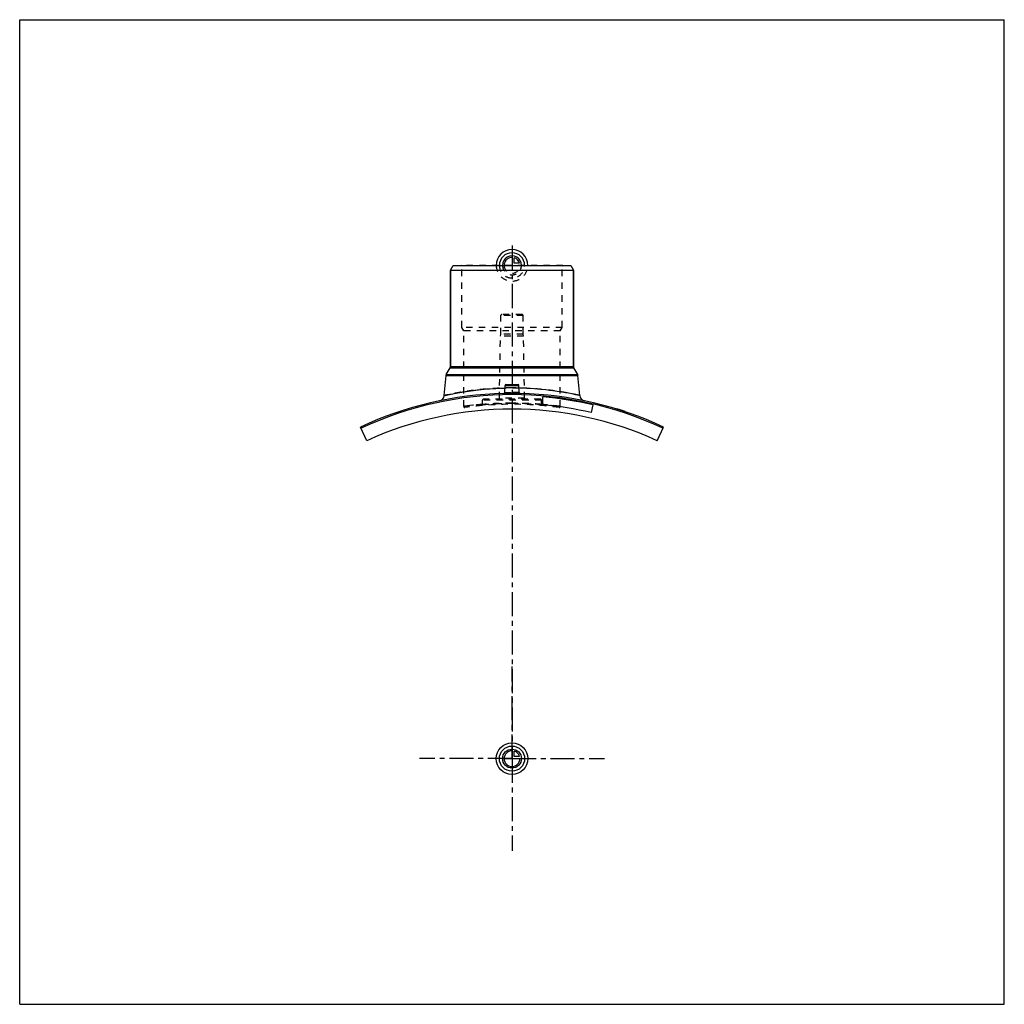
# Model space of a CAD drawing. Header units: millimetres. Extents: x 0 to 1000, y 0 to 1000.
import ezdxf

# ---------------------------------------------------------------- set-up
doc = ezdxf.new("R2010")
doc.units = ezdxf.units.MM
doc.header["$LTSCALE"] = 65.185185
doc.linetypes.add('CENTER', pattern=[0.6, 0.375, -0.075, 0.075, -0.075])
doc.linetypes.add('HIDDEN', pattern=[0.2, 0.1, -0.1])
doc.layers.get('0').update_dxf_attribs({"linetype": 'CONTINUOUS'})
for name, color, linetype in [('ACHSEN_S', 7, 'CONTINUOUS'), ('FASEN', 7, 'CONTINUOUS'), ('KOERPER', 7, 'CONTINUOUS'), ('KONST.EL_MIT_GEO', 7, 'CONTINUOUS'), ('KURVEN', 7, 'CONTINUOUS')]:
    doc.layers.add(name, color=color, linetype=linetype)

msp = doc.modelspace()

# ---------------------------------------------------------------- linework, layer by layer
at = {"color": 7, "linetype": 'Continuous'}
for p, q in [((0, 0), (0, 1000)), ((0, 1000), (1000, 1000)), ((1000, 0), (1000, 1000)), ((0, 0), (1000, 0))]:
    msp.add_line(p, q, dxfattribs=at)
at = {"layer": 'ACHSEN_S', "color": 2, "linetype": 'CENTER'}
msp.add_line((500, 770.7), (500, 229.3), dxfattribs=at)
at = {"layer": 'FASEN', "color": 7, "linetype": 'Continuous'}
for p, q in [((437.5, 745.5), (440.4, 750.5)), ((440.4, 750.5), (559.6, 750.5)), ((559.6, 750.5), (562.5, 745.5)), ((437.5, 745.5), (562.5, 745.5)), ((352.6, 572.4), (346.3, 586.2)), ((647.4, 572.4), (653.7, 586.2))]:
    msp.add_line(p, q, dxfattribs=at)
msp.add_arc((500, 258.5), 360.7, 64.8662, 115.1338, dxfattribs=at)
at = {"layer": 'KOERPER', "color": 7, "linetype": 'Continuous'}
for p, q in [((437.5, 647.7), (437.5, 745.5)), ((562.5, 647.7), (562.5, 745.5)), ((582.1, 608.7), (580.3, 600.9))]:
    msp.add_line(p, q, dxfattribs=at)
at = {"layer": 'KOERPER', "color": 8, "linetype": 'HIDDEN'}
for p, q in [((488.6, 680.5), (488.6, 699.5)), ((511.4, 680.5), (511.4, 699.5)), ((488.3, 678.5), (488.6, 680.5)), ((511.4, 680.5), (488.6, 680.5)), ((511.7, 678.5), (511.4, 680.5)), ((487.2, 615.5), (488.3, 678.5)), ((511.7, 678.5), (488.3, 678.5)), ((512.8, 615.5), (511.7, 678.5)), ((470, 609.1), (470, 613.5)), ((530, 609.1), (530, 613.5))]:
    msp.add_line(p, q, dxfattribs=at)
at = {"layer": 'KOERPER', "color": 2, "linetype": 'CENTER'}
for q in [(500, 343.2), (406.2, 249.5), (593.8, 249.5), (500, 155.8)]:
    msp.add_line((500, 249.5), q, dxfattribs=at)
at = {"layer": 'KOERPER', "color": 7, "linetype": 'Continuous'}
msp.add_arc((500, 249.5), 355, 65.46, 114.54, dxfattribs=at)
at = {"layer": 'KONST.EL_MIT_GEO', "color": 8, "linetype": 'HIDDEN'}
for p, q in [((448.9, 750), (448.4, 750.5)), ((551.6, 750.5), (448.4, 750.5)), ((448.9, 687.5), (448.9, 750)), ((551.1, 750), (448.9, 750)), ((551.1, 750), (551.6, 750.5)), ((551.1, 687.5), (551.1, 750)), ((510.3, 700.5), (489.6, 700.5)), ((511.4, 699.5), (488.6, 699.5)), ((451, 683.9), (448.9, 687.5)), ((551.1, 687.5), (448.9, 687.5)), ((451, 607.2), (451, 683.9)), ((549, 683.9), (451, 683.9)), ((549, 683.9), (551.1, 687.5)), ((549, 607.2), (549, 683.9)), ((530, 613.5), (470, 613.5)), ((529, 614.5), (471, 614.5)), ((512.8, 615.5), (487.2, 615.5)), ((470, 609.2), (470, 609.2)), ((530, 609.2), (530, 609.2)), ((606.9, 604.3), (607, 604.6)), ((607, 604.6), (607, 604.3)), ((607.1, 604.3), (607.1, 604.6)), ((607.4, 604.2), (607.5, 604.5)), ((607.7, 604.1), (607.8, 604.4)), ((607.9, 604), (608, 604.3)), ((608, 604), (608.1, 604.3)), ((608.2, 604), (608.3, 604.2)), ((608.4, 603.9), (608.5, 604.2)), ((608.4, 603.9), (608.5, 604.2)), ((608.6, 603.8), (608.7, 604.1)), ((608.7, 603.8), (608.8, 604.1)), ((609.6, 603.5), (609.7, 603.8)), ((609.7, 603.5), (609.8, 603.8)), ((609.8, 603.5), (609.9, 603.7)), ((610.1, 603.3), (610.2, 603.6)), ((610.6, 603.2), (610.7, 603.5)), ((610.8, 603.1), (610.9, 603.4)), ((610.8, 603.1), (610.9, 603.4)), ((611.4, 602.9), (611.5, 603.2)), ((611.6, 602.9), (611.7, 603.2)), ((611.6, 602.9), (611.7, 603.1)), ((613, 602.4), (613.1, 602.7)), ((613.5, 602.3), (613.6, 602.5)), ((613.5, 602.2), (613.6, 602.5)), ((613.5, 602.2), (613.6, 602.5)), ((613.8, 602.2), (613.9, 602.4)), ((613.9, 602.1), (614, 602.4)), ((614.3, 602), (614.4, 602.3)), ((614.3, 602), (614.4, 602.3)), ((614.3, 602), (614.4, 602.3)), ((614.4, 601.9), (614.5, 602.2))]:
    msp.add_line(p, q, dxfattribs=at)
at = {"layer": 'KONST.EL_MIT_GEO', "color": 7, "linetype": 'Continuous'}
for p, q in [((437.5, 745.5), (437.5, 647.7)), ((562.5, 745.5), (562.5, 647.7)), ((433.3, 639.7), (437.2, 646.4)), ((437.2, 646.4), (562.8, 646.4)), ((437.5, 647.7), (562.5, 647.7)), ((566.7, 639.7), (562.8, 646.4)), ((431.2, 618.3), (433, 638.7)), ((433, 638.7), (567, 638.7)), ((433.3, 639.7), (566.7, 639.7)), ((568.8, 618.3), (567, 638.7)), ((492.6, 621.3), (493, 628.6)), ((493, 628.6), (507, 628.6)), ((493.9, 629.5), (506.1, 629.5)), ((507.4, 621.3), (507, 628.6)), ((531.3, 608.8), (531.3, 616.8)), ((568.7, 618.3), (568.8, 618.3)), ((606.6, 604.8), (606.5, 604.5)), ((606.7, 604.4), (606.8, 604.7)), ((614, 602.1), (614.1, 602.4)), ((614.9, 601.8), (615, 602.1))]:
    msp.add_line(p, q, dxfattribs=at)
for points in [[(492.6, 621.3), (492.6, 621.3), (492.6, 621.2), (492.5, 621.2), (492.5, 621.1), (492.5, 621), (492.5, 621), (492.5, 620.9), (492.4, 620.9), (492.4, 620.8), (492.3, 620.7), (492.3, 620.7), (492.2, 620.7), (492.2, 620.6), (492.1, 620.6), (492.1, 620.5), (492, 620.5), (491.9, 620.5), (491.9, 620.4), (491.8, 620.4), (491.7, 620.4), (491.7, 620.4)], [(508.3, 620.4), (508.3, 620.4), (508.2, 620.4), (508.1, 620.4), (508.1, 620.5), (508, 620.5), (507.9, 620.5), (507.9, 620.6), (507.8, 620.6), (507.8, 620.7), (507.7, 620.7), (507.7, 620.7), (507.6, 620.8), (507.6, 620.9), (507.5, 620.9), (507.5, 621), (507.5, 621), (507.5, 621.1), (507.5, 621.2), (507.4, 621.2), (507.4, 621.3), (507.4, 621.3)]]:
    msp.add_lwpolyline(points, dxfattribs=at)
at = {"layer": 'KONST.EL_MIT_GEO', "color": 8, "linetype": 'HIDDEN'}
for points in [[(470, 609.1), (470, 609.1), (470, 609), (470, 608.9), (470, 608.8), (470, 608.8), (469.9, 608.7), (469.9, 608.7), (469.9, 608.6), (469.8, 608.5), (469.8, 608.5), (469.7, 608.4), (469.7, 608.4), (469.7, 608.3), (469.6, 608.3), (469.5, 608.2), (469.5, 608.2), (469.4, 608.2), (469.4, 608.1), (469.3, 608.1), (469.2, 608.1), (469.2, 608.1), (469.1, 608.1)], [(530.9, 608.1), (530.8, 608.1), (530.8, 608.1), (530.7, 608.1), (530.6, 608.1), (530.6, 608.2), (530.5, 608.2), (530.5, 608.2), (530.4, 608.3), (530.3, 608.3), (530.3, 608.4), (530.3, 608.4), (530.2, 608.5), (530.2, 608.5), (530.1, 608.6), (530.1, 608.7), (530.1, 608.7), (530, 608.8), (530, 608.8), (530, 608.9), (530, 609), (530, 609.1), (530, 609.1)]]:
    msp.add_lwpolyline(points, dxfattribs=at)
for centre, radius, start, end in [((489.6, 699.5), 1, 90, 180), ((510.3, 699.5), 1, 0, 90), ((500, 258.5), 362, 88.67, 91.33), ((491.6, 621.4), 0.995, 271.3325, 274.4405), ((491.6, 621.4), 0.994, 354.8957, 356.9859), ((500, 314.9), 311.1, 90, 91.3244), ((500, 314.7), 311.2, 88.676, 89.9996), ((508.4, 621.4), 0.994, 183.0139, 184.8954), ((508.4, 621.4), 0.995, 265.5598, 268.6675), ((500, 234.5), 376, 89.9992, 97.488), ((471, 613.5), 1, 90, 180), ((500, 234.3), 376.1, 90, 94.5759), ((486.2, 615.5), 1, 270, 359), ((500, 234.4), 376.1, 85.424, 90.0002), ((513.8, 615.5), 1, 181, 270), ((529, 613.5), 1, 0, 90), ((452, 607.2), 1, 180, 277.6427), ((500, 249.5), 359.9, 82.3573, 97.6427), ((500, 234.3), 376.1, 85.2176, 85.4221), ((500, 234.7), 375.8, 82.5114, 85.218), ((548, 607.2), 1, 262.3573, 360)]:
    msp.add_arc(centre, radius, start, end, dxfattribs=at)
at = {"layer": 'KONST.EL_MIT_GEO', "color": 7, "linetype": 'Continuous'}
for centre, radius, start, end in [((435, 647.7), 2.5, 330, 360), ((565, 647.7), 2.5, 180, 210), ((435.4, 638.4), 2.5, 150, 175), ((564.6, 638.4), 2.5, 5, 30), ((500, 258.5), 362, 91.33, 115.1317), ((491.6, 621.4), 1, 271.3445, 356.9898), ((493.9, 628.5), 1, 90, 177), ((506.1, 628.5), 1, 3, 90), ((499.8, 312.3), 313.6, 77.3205, 88.6528), ((508.4, 621.4), 1, 183.0102, 268.6554), ((500, 258.5), 362, 64.8683, 88.67), ((425.2, 618.8), 6, 281.7288, 355), ((500, 258.5), 359.7, 76.8, 85), ((574.8, 618.8), 6, 185, 258.2712), ((500, 258.5), 351.7, 76.8, 84.886), ((500, 258.5), 362.3, 71.5, 72.8925)]:
    msp.add_arc(centre, radius, start, end, dxfattribs=at)
at = {"layer": 'KONST.EL_MIT_GEO', "color": 8, "linetype": 'HIDDEN'}
for points, knots in [([(500, 626), (491.2, 626), (478.5, 625.4), (462.3, 623.8), (452, 622.3), (444.6, 621), (439.6, 620.1), (436.7, 619.5), (434.4, 619), (432.7, 618.6), (431.7, 618.4), (431.3, 618.3), (431.2, 618.3)], [0, 0, 0, 0, 0.37906, 0.55094, 0.70241, 0.82773, 0.87894, 0.92175, 0.95564, 0.98017, 0.99502, 1, 1, 1, 1]), ([(500, 619.8), (499.5, 619.8), (498.4, 619.8), (496.8, 619.8), (495.4, 619.9), (494.1, 619.9), (493.1, 620), (492.3, 620.1), (491.9, 620.2), (491.7, 620.3), (491.6, 620.4), (491.6, 620.4)], [0, 0, 0, 0, 0.19285, 0.37828, 0.5492, 0.69912, 0.82248, 0.91487, 0.97348, 0.99016, 1, 1, 1, 1]), ([(492.6, 621.3), (492.6, 621.4), (492.6, 621.3), (492.7, 621.4), (492.9, 621.4), (493.2, 621.4), (493.5, 621.4), (494, 621.4), (494.8, 621.4), (495.9, 621.4), (497.2, 621.4), (498.6, 621.4), (499.5, 621.4), (500, 621.4)], [0, 0, 0, 0, 0.00482, 0.01923, 0.0431, 0.07619, 0.11817, 0.16865, 0.29306, 0.4446, 0.61746, 0.80499, 1, 1, 1, 1]), ([(568.8, 618.3), (568.8, 618.3), (568.8, 618.3), (568.8, 618.3), (568.8, 618.3), (568.7, 618.3), (568.7, 618.3), (568.6, 618.3), (568.5, 618.4), (568.3, 618.4), (568.1, 618.5), (567.8, 618.5), (567.3, 618.6), (566.7, 618.8), (565.8, 619), (564.7, 619.2), (563.5, 619.5), (562.1, 619.7), (560.6, 620), (558.9, 620.4), (556.4, 620.8), (552.9, 621.5), (548.4, 622.2), (543.4, 623), (538, 623.7), (532.3, 624.3), (524, 625.1), (513.2, 625.8), (504.5, 626), (500, 626)], [0, 0, 0, 0, 0.00008, 0.00031, 0.0007, 0.00124, 0.00194, 0.0028, 0.00497, 0.00777, 0.01118, 0.0152, 0.01983, 0.0309, 0.04436, 0.06016, 0.07824, 0.09856, 0.12104, 0.14563, 0.17226, 0.23131, 0.29757, 0.37037, 0.44903, 0.53279, 0.62089, 0.80683, 1, 1, 1, 1]), ([(507.4, 621.3), (507.4, 621.4), (507.4, 621.3), (507.3, 621.4), (507.1, 621.4), (506.8, 621.4), (506.5, 621.4), (506, 621.4), (505.2, 621.4), (504.1, 621.4), (502.8, 621.4), (501.4, 621.4), (500.5, 621.4), (500, 621.4)], [0, 0, 0, 0, 0.00482, 0.01923, 0.0431, 0.07619, 0.11817, 0.16865, 0.29306, 0.4446, 0.61746, 0.80499, 1, 1, 1, 1]), ([(500, 621.4), (500.5, 621.4), (501.4, 621.4), (502.8, 621.4), (504.1, 621.4), (505.2, 621.4), (506, 621.4), (506.5, 621.4), (506.8, 621.4), (507.1, 621.4), (507.3, 621.4), (507.4, 621.3), (507.4, 621.4), (507.4, 621.3)], [0, 0, 0, 0, 0.19501, 0.38254, 0.5554, 0.70694, 0.83135, 0.88183, 0.92381, 0.9569, 0.98077, 0.99518, 1, 1, 1, 1]), ([(500, 610.4), (498, 610.4), (494.2, 610.4), (488.7, 610.2), (484.3, 610.1), (481, 609.9), (478.9, 609.8), (476.9, 609.6), (475.1, 609.5), (473.6, 609.4), (472.5, 609.3), (471.8, 609.2), (471.3, 609.2), (470.9, 609.2), (470.6, 609.1), (470.4, 609.1), (470.2, 609.1), (470.1, 609.1), (470, 609.1), (470, 609.1), (470, 609.1), (470, 609.1)], [0, 0, 0, 0, 0.19493, 0.38236, 0.55513, 0.63393, 0.70664, 0.77257, 0.83108, 0.88161, 0.92365, 0.94136, 0.9568, 0.96993, 0.98072, 0.98914, 0.99517, 0.99728, 0.99879, 0.9997, 1, 1, 1, 1]), ([(470, 609.1), (470.2, 609.1), (471, 609.2), (472.6, 609.3), (475.4, 609.5), (479.1, 609.8), (483.5, 610), (490.6, 610.3), (496.2, 610.4), (500, 610.4)], [0, 0, 0, 0, 0.01928, 0.07635, 0.16892, 0.29337, 0.44487, 0.61764, 1, 1, 1, 1]), ([(530, 609.1), (529.8, 609.1), (529, 609.2), (527.4, 609.3), (524.6, 609.5), (520.9, 609.8), (516.5, 610), (509.4, 610.3), (503.8, 610.4), (500, 610.4)], [0, 0, 0, 0, 0.01928, 0.07635, 0.16892, 0.29337, 0.44487, 0.61764, 1, 1, 1, 1]), ([(500, 610.4), (506.3, 610.4), (515.3, 610.2), (526.9, 609.5), (534.2, 608.9), (540.2, 608.3), (544.7, 607.8), (547.4, 607.4), (548.7, 607.3), (549, 607.2)], [0, 0, 0, 0, 0.38198, 0.55462, 0.70609, 0.83062, 0.92339, 0.98064, 1, 1, 1, 1]), ([(500, 610.4), (502, 610.4), (505.8, 610.4), (511.3, 610.2), (515.7, 610.1), (519, 609.9), (521.1, 609.8), (523.1, 609.6), (524.9, 609.5), (526.4, 609.4), (527.5, 609.3), (528.2, 609.2), (528.7, 609.2), (529.1, 609.2), (529.4, 609.1), (529.6, 609.1), (529.8, 609.1), (529.9, 609.1), (530, 609.1), (530, 609.1), (530, 609.1), (530, 609.1)], [0, 0, 0, 0, 0.19493, 0.38236, 0.55513, 0.63393, 0.70664, 0.77257, 0.83108, 0.88161, 0.92365, 0.94136, 0.9568, 0.96993, 0.98072, 0.98914, 0.99517, 0.99728, 0.99879, 0.9997, 1, 1, 1, 1]), ([(470, 609.2), (467.3, 609), (462.7, 608.6), (456.8, 607.9), (453.1, 607.5), (451.4, 607.3), (451, 607.2)], [0, 0, 0, 0, 0.41903, 0.73564, 0.93295, 1, 1, 1, 1])]:
    msp.add_open_spline(points, degree=3, knots=knots, dxfattribs=at)
at = {"layer": 'KONST.EL_MIT_GEO', "color": 7, "linetype": 'Continuous'}
for points, knots in [([(431.2, 618.3), (431.2, 618.3), (431.2, 618.3), (431.2, 618.3), (431.2, 618.3), (431.2, 618.3), (431.3, 618.3), (431.4, 618.3), (431.5, 618.4), (431.6, 618.4), (431.8, 618.4), (432.1, 618.5), (432.5, 618.6), (433, 618.7), (433.8, 618.9), (434.8, 619.1), (435.8, 619.3), (437.1, 619.6), (438.9, 619.9), (441.6, 620.5), (445.1, 621.1), (449.1, 621.8), (453.5, 622.5), (458.3, 623.2), (463.5, 623.8), (470.9, 624.7), (480.7, 625.5), (488.7, 625.8), (492.8, 625.9)], [0, 0, 0, 0, 0.00008, 0.0003, 0.00068, 0.00121, 0.00189, 0.00272, 0.00483, 0.00755, 0.01086, 0.01477, 0.01928, 0.03005, 0.04316, 0.05855, 0.0762, 0.09604, 0.11803, 0.1682, 0.22622, 0.29154, 0.36356, 0.44168, 0.52524, 0.61358, 0.80169, 1, 1, 1, 1]), ([(491.6, 620.4), (491.6, 620.4), (491.6, 620.3), (491.7, 620.3), (491.7, 620.3)], [0, 0, 0, 0, 0.19109, 1, 1, 1, 1]), ([(491.7, 620.3), (491.7, 620.3), (491.9, 620.2), (492.2, 620.1), (492.7, 620.1), (493.5, 620), (494.6, 619.9), (495.8, 619.8), (497.6, 619.8), (499, 619.8), (500, 619.8)], [0, 0, 0, 0, 0.01856, 0.04427, 0.11719, 0.21737, 0.34202, 0.48737, 0.64894, 1, 1, 1, 1]), ([(492.6, 621.3), (492.6, 621.3), (492.6, 621.3), (492.7, 621.2), (492.9, 621.1), (493.2, 621.1), (493.5, 621), (494, 620.9), (494.8, 620.9), (495.9, 620.8), (497.2, 620.7), (498.6, 620.7), (499.5, 620.7), (500, 620.7)], [0, 0, 0, 0, 0.01056, 0.02738, 0.05237, 0.0859, 0.1279, 0.17807, 0.30124, 0.45104, 0.62187, 0.80723, 1, 1, 1, 1]), ([(500, 620.7), (500.5, 620.7), (501.4, 620.7), (502.8, 620.7), (504.1, 620.8), (505.2, 620.9), (506, 620.9), (506.5, 621), (506.8, 621.1), (507.1, 621.1), (507.3, 621.2), (507.4, 621.3), (507.4, 621.3), (507.4, 621.3)], [0, 0, 0, 0, 0.19277, 0.37813, 0.54896, 0.69876, 0.82193, 0.8721, 0.9141, 0.94763, 0.97262, 0.98944, 1, 1, 1, 1]), ([(500, 619.8), (500.5, 619.8), (501.6, 619.8), (503.1, 619.8), (504.5, 619.8), (505.7, 619.9), (506.8, 620), (507.5, 620.1), (507.9, 620.2), (508.1, 620.2), (508.3, 620.3), (508.4, 620.3), (508.4, 620.4)], [0, 0, 0, 0, 0.18857, 0.37025, 0.53845, 0.6871, 0.81095, 0.90578, 0.94137, 0.96878, 0.98808, 1, 1, 1, 1])]:
    msp.add_open_spline(points, degree=3, knots=knots, dxfattribs=at)
at = {"layer": 'KONST.EL_MIT_GEO', "color": 8, "linetype": 'HIDDEN'}
msp.add_open_spline([(508.4, 620.4), (508.4, 620.4), (508.4, 620.4), (508.4, 620.4)], degree=3, dxfattribs=at)
at = {"layer": 'KONST.EL_MIT_GEO', "color": 7, "linetype": 'Continuous'}
msp.add_open_spline([(508.4, 620.4), (508.4, 620.4), (508.4, 620.4), (508.4, 620.4)], degree=3, dxfattribs=at)
at = {"layer": 'KURVEN', "color": 40, "linetype": 'Continuous'}
for p, q in [((500, 760.1), (500, 750.5)), ((502.2, 752.7), (502.2, 758.2)), ((507.7, 752.7), (502.2, 752.7)), ((500, 259.1), (500, 249.5)), ((502.2, 251.7), (502.2, 257.2)), ((507.7, 251.7), (502.2, 251.7)), ((490.4, 249.5), (508, 249.5))]:
    msp.add_line(p, q, dxfattribs=at)
at = {"layer": 'KURVEN', "color": 8, "linetype": 'HIDDEN'}
msp.add_line((490.4, 750.5), (508, 750.5), dxfattribs=at)
at = {"layer": 'KURVEN', "color": 40, "linetype": 'Continuous'}
for radius in [16, 12.8, 9.6]:
    msp.add_circle((500, 249.5), radius, dxfattribs=at)
for centre, radius, start, end in [((500, 750.5), 16, 0, 180), ((500, 750.5), 12.8, 0, 180), ((500, 750.5), 9.6, 0, 180.0001), ((500, 750.5), 8, 90, 180.0001), ((500, 750.5), 8, 15.962, 74.038), ((500, 249.5), 8, 90, 360), ((500, 249.5), 8, 15.962, 74.038)]:
    msp.add_arc(centre, radius, start, end, dxfattribs=at)
at = {"layer": 'KURVEN', "color": 8, "linetype": 'HIDDEN'}
for radius, start in [(16, 180), (12.8, 180), (9.6, 180.0001), (8, 180.0001)]:
    msp.add_arc((500, 750.5), radius, start, 360, dxfattribs=at)

doc.saveas('drawing.dxf')
